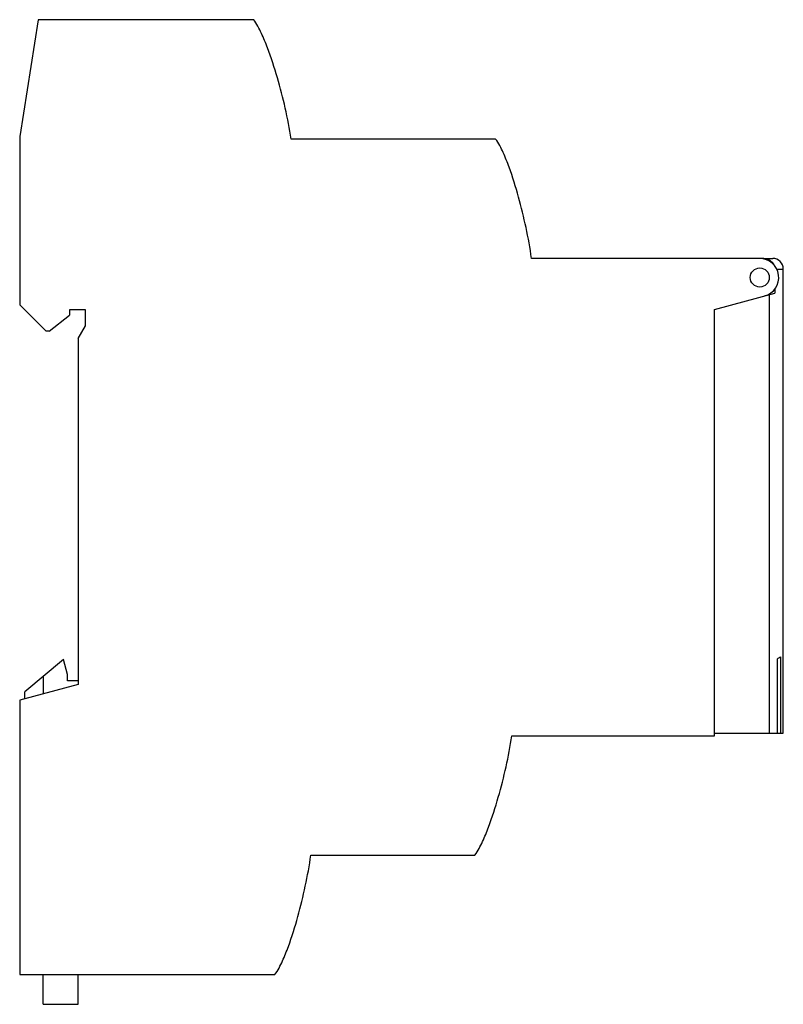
# Model space of a CAD drawing. Header units: millimetres. Extents: x 0 to 72, y -2.8 to 90.
import ezdxf

# ---------------------------------------------------------------- set-up
doc = ezdxf.new("R2010")
doc.units = ezdxf.units.MM

msp = doc.modelspace()

# ---------------------------------------------------------------- linework, layer by layer
at = {"color": 7, "linetype": 'Continuous', "lineweight": 25}
for p, q in [((1.742, 90), (0, 79)), ((22.052, 90), (1.742, 90)), ((0, 79), (0, 63.13)), ((44.845, 78.75), (25.575, 78.75)), ((70.138, 67.5), (48.238, 67.5)), ((71.352, 66.5), (71.969, 66.5)), ((71.969, 22.752), (71.969, 66.5)), ((65.498, 62.7), (71.162, 64.218)), ((70.665, 22.752), (70.665, 64.084)), ((71.162, 64.597), (71.162, 64.218)), ((0, 63.13), (2.48, 60.65)), ((6.2, 62.65), (4.7, 62.65)), ((4.7, 62.65), (4.7, 62.15)), ((6.2, 61.15), (6.2, 62.65)), ((65.498, 22.5), (65.498, 62.7)), ((2.78, 60.65), (4.7, 62.15)), ((2.78, 60.65), (2.48, 60.65)), ((5.5, 59.944), (6.2, 61.15)), ((5.5, 59.944), (5.5, 27.354)), ((4.125, 29.7), (0.5, 26.658)), ((4.5, 28.3), (4.125, 29.7)), ((71.413, 22.752), (71.413, 29.768)), ((71.708, 29.941), (71.708, 22.752)), ((2.2, 28.085), (2.2, 26.469)), ((4.5, 27.7), (4.5, 28.3)), ((5.5, 27.354), (0, 25.88)), ((5.5, 27.7), (4.5, 27.7)), ((0.5, 26.014), (0.5, 26.658)), ((0, 25.88), (0, 0)), ((46.378, 22.5), (65.498, 22.5)), ((65.498, 22.752), (71.969, 22.752)), ((27.44, 11.25), (42.9, 11.25)), ((0, 0), (24.04, 0)), ((2.2, -2.8), (2.2, 0)), ((5.5, -2.8), (5.5, 0)), ((2.2, -2.8), (5.5, -2.8))]:
    msp.add_line(p, q, dxfattribs=at)
msp.add_circle((69.75, 65.7), 0.9, dxfattribs=at)
for centre, radius, start in [((69.74, 65.7), 1.8, 285), ((70.969, 66.5), 1, 0)]:
    msp.add_arc(centre, radius, start, 90, dxfattribs=at)
for points, knots in [([(25.575, 78.75), (25.432, 79.728), (25.242, 80.698), (24.808, 82.626), (24.561, 83.584), (24.008, 85.481), (23.704, 86.422), (23.179, 87.808), (22.993, 88.266), (22.68, 88.938), (22.569, 89.159), (22.331, 89.591), (22.203, 89.803), (22.052, 90)], [0, 0, 0, 0, 0.25, 0.25, 0.5, 0.5, 0.75, 0.75, 0.875, 0.875, 0.9375, 0.9375, 1, 1, 1, 1]), ([(48.238, 67.5), (48.104, 68.476), (47.926, 69.446), (47.515, 71.373), (47.281, 72.331), (46.755, 74.23), (46.464, 75.172), (45.957, 76.56), (45.777, 77.019), (45.472, 77.692), (45.364, 77.914), (45.126, 78.345), (44.996, 78.555), (44.845, 78.75)], [0, 0, 0, 0, 0.25, 0.25, 0.5, 0.5, 0.75, 0.75, 0.875, 0.875, 0.9375, 0.9375, 1, 1, 1, 1]), ([(70.138, 67.5), (70.236, 67.5), (70.332, 67.487), (70.519, 67.433), (70.609, 67.393), (70.855, 67.239), (70.99, 67.089), (71.072, 66.911)], [0, 0, 0, 0, 0.25, 0.25, 0.5, 0.5, 1, 1, 1, 1]), ([(70.138, 67.5), (70.18, 67.5), (70.263, 67.5), (70.376, 67.5), (70.479, 67.5), (70.572, 67.5), (70.656, 67.5), (70.73, 67.5), (70.794, 67.5), (70.848, 67.5), (70.892, 67.5), (70.927, 67.5), (70.951, 67.5), (70.966, 67.5), (70.968, 67.5), (70.969, 67.5)], [0, 0, 0, 0, 0.077207, 0.15427, 0.231216, 0.308071, 0.38486, 0.461611, 0.53835, 0.615103, 0.691896, 0.768756, 0.845709, 0.922782, 1, 1, 1, 1]), ([(71.413, 29.768), (71.442, 29.784), (71.499, 29.818), (71.575, 29.863), (71.646, 29.905), (71.687, 29.929), (71.708, 29.941)], [0, 0, 0, 0, 0.250613, 0.500805, 0.750595, 1, 1, 1, 1]), ([(42.9, 11.25), (43.051, 11.447), (43.176, 11.659), (43.413, 12.093), (43.522, 12.314), (43.832, 12.986), (44.017, 13.444), (44.536, 14.831), (44.837, 15.771), (45.382, 17.669), (45.625, 18.626), (46.053, 20.553), (46.238, 21.523), (46.378, 22.5)], [0, 0, 0, 0, 0.0625, 0.0625, 0.125, 0.125, 0.25, 0.25, 0.5, 0.5, 0.75, 0.75, 1, 1, 1, 1]), ([(24.04, 0), (24.191, 0.195), (24.322, 0.405), (24.56, 0.836), (24.668, 1.058), (24.973, 1.731), (25.154, 2.19), (25.662, 3.578), (25.953, 4.52), (26.48, 6.419), (26.715, 7.377), (27.127, 9.304), (27.306, 10.274), (27.44, 11.25)], [0, 0, 0, 0, 0.0625, 0.0625, 0.125, 0.125, 0.25, 0.25, 0.5, 0.5, 0.75, 0.75, 1, 1, 1, 1])]:
    msp.add_open_spline(points, degree=3, knots=knots, dxfattribs=at)

doc.saveas('drawing.dxf')
